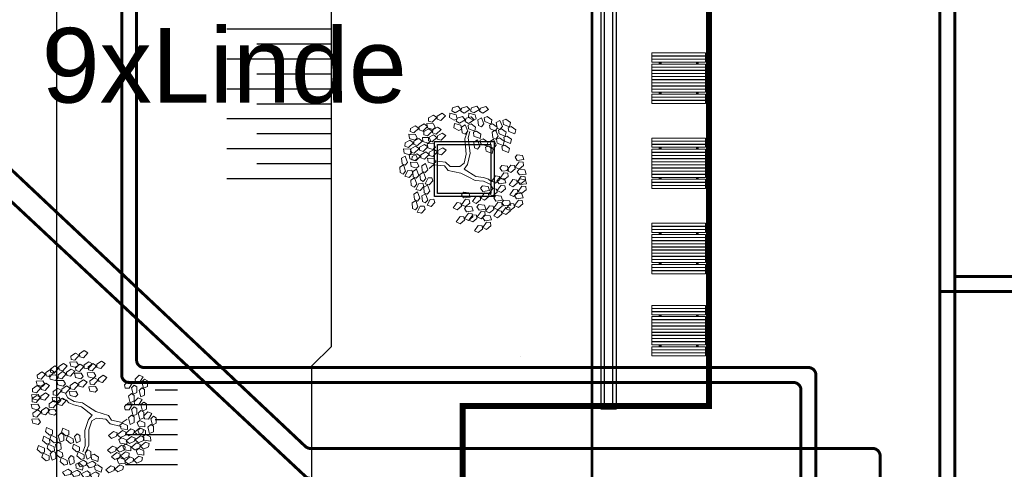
# Model space of a CAD drawing. Header units: millimetres. Extents: x 747415 to 1601423, y -236173 to 551995.
# Tile 208 of 256: x 1128140 to 1161123, y 80871 to 95913. Entities that reach past the tile are written whole.
import ezdxf
from ezdxf.lldxf.tags import DXFTag

# ---------------------------------------------------------------- set-up
doc = ezdxf.new("R2010")
doc.units = ezdxf.units.MM
doc.header["$LTSCALE"] = 100
doc.header["$MEASUREMENT"] = 0
doc.layers.get('0').update_dxf_attribs({"linetype": 'CONTINUOUS', "lineweight": 0})
for name, color, linetype, lineweight in [('T--A9042_BEPLANTING', 90, 'CONTINUOUS', 0), ('T--L9020_GEBOUWEN', 252, 'CONTINUOUS', 0), ('T--L9042_BEPLANTING', 90, 'CONTINUOUS', 0), ('T--L9042_BOMEN', 84, 'CONTINUOUS', 0), ('T--L9051_Verwarming', 210, 'CENTRALE_VERWARMING', 0), ('T--L9052_Hemelwaterafvoer', 130, 'HEMELWATER_AFVOER', 0), ('T--L9071_TERREINMEUBILAIR_Bank', 250, 'CONTINUOUS', 0), ('T--T9042_Boomsoort', 7, 'CONTINUOUS', 0)]:
    doc.layers.add(name, color=color, linetype=linetype, lineweight=lineweight)
doc.layers.add('T--L9041_VERHARDING_Wegen', color=7, linetype='CONTINUOUS')
doc.styles.get("Standard").update_dxf_attribs({"font": 'arial.ttf'})
tags = doc.linetypes.add('CENTRALE_VERWARMING', pattern='A,12.7,-5.08,["CV",Standard,S=2.54,R=0,X=-2.54,Y=-1.27],-5.08', length=22.86).pattern_tags.tags
tags[6] = DXFTag(74, 10)
tags = doc.linetypes.add('HEMELWATER_AFVOER', pattern='A,12.7,-5.08,["HWA",Standard,S=2.54,R=0,X=-2.54,Y=-1.27],-7.62', length=25.4).pattern_tags.tags
tags[6] = DXFTag(74, 10)
pattern_1 = [(45, (-999340.97948, -43272.00673), (-0.088388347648, 0.088388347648), [])]
pattern_2 = [(45, (-999340.97948, -44277.00673), (-0.088388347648, 0.088388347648), [])]
pattern_3 = [(45, (-1000580.97948, -43272.00673), (-0.088388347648, 0.088388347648), [])]
pattern_4 = [(45, (-1000580.97948, -44277.00673), (-0.088388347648, 0.088388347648), [])]

# ---------------------------------------------------------------- blocks, each defined once
blk = doc.blocks.new('L', base_point=(1.3683, 0.5913))
for p, q in [((1.2809, 0.65), (1.3117, 0.675)), ((1.2937, 0.5998), (1.2809, 0.65)), ((1.3117, 0.675), (1.3419, 0.6213)), ((1.2753, 0.5668), (1.3061, 0.5917)), ((1.2881, 0.5166), (1.2753, 0.5668)), ((1.3225, 0.5909), (1.2937, 0.5998)), ((1.3061, 0.5917), (1.3362, 0.538)), ((1.3419, 0.6213), (1.3225, 0.5909)), ((1.3557, 0.5478), (1.3911, 0.5544)), ((1.3911, 0.5544), (1.4042, 0.5272)), ((1.3169, 0.5076), (1.2881, 0.5166)), ((1.3362, 0.538), (1.3169, 0.5076)), ((1.337, 0.4891), (1.3557, 0.5478)), ((1.3763, 0.4836), (1.337, 0.4891)), ((1.4042, 0.5272), (1.3763, 0.4836))]:
    blk.add_line(p, q)
blk = doc.blocks.new('boom40')
for p, q in [((890, 1109), (1076, 1397)), ((1076, 1397), (1284, 1530)), ((1118, 1042), (1428, 1419)), ((1284, 1530), (1366, 1774)), ((1428, 1419), (1780, 1530)), ((-1946, 554), (-2339, 820)), ((-1946, 798), (-2318, 1020)), ((-911, 665), (-1946, 798)), ((-228, 288), (-911, 665)), ((683, 621), (890, 1109)), ((932, 510), (1118, 1042)), ((-932, 377), (-1946, 554)), ((-372, 89), (-932, 377)), ((-228, -244), (-372, 89)), ((0, 0), (-228, 288)), ((0, 0), (683, 621)), ((207, -289), (600, 155)), ((600, 155), (932, 510)), ((-228, -244), (-414, -865)), ((207, -289), (-186, -1065)), ((-766, -1087), (-1056, -1797)), ((-538, -1220), (-807, -1907)), ((-414, -865), (-766, -1087)), ((-186, -1065), (-538, -1220)), ((-807, -1907), (-642, -2262))]:
    blk.add_line(p, q)
for p, xscale, yscale, zscale, rotation in [((-1759, 3260), 7200.000000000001, 7200.000000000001, 7200.000000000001, 295.0165150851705), ((331, 3260), 7199.999999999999, 7199.999999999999, 7199.999999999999, 190.1248425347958), ((1304, 3149), 7199.999999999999, 7199.999999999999, 7199.999999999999, 190.1248425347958), ((-1221, 2816), 7200.000000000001, 7200.000000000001, 7200.000000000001, 295.0165150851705), ((-662, 2528), 7200.000000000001, 7200.000000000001, 7200.000000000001, 295.0165150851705), ((1945, 3016), 7199.999999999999, 7199.999999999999, 7199.999999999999, 190.1248425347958), ((2794, 2550), 7199.999999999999, 7199.999999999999, 7199.999999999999, 190.1248425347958), ((-3146, 1930), 7199.999999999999, 7199.999999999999, 7199.999999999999, 347.8021081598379), ((-2256, 2107), 7200.000000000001, 7200.000000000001, 7200.000000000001, 295.0165150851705), ((766, 2084), 7199.999999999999, 7199.999999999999, 7199.999999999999, 190.1248425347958), ((-890, 1463), 7200.000000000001, 7200.000000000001, 7200.000000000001, 295.0165150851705), ((1532, 1685), 7199.999999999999, 7199.999999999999, 7199.999999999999, 190.1248425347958), ((2587, 1175), 7199.999999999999, 7199.999999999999, 7199.999999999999, 190.1248425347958), ((3043, 1619), 7199.999999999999, 7199.999999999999, 7199.999999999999, 190.1248425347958), ((-3477, 710), 7199.999999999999, 7199.999999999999, 7199.999999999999, 347.8021081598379), ((-2732, 820), 7199.999999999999, 7199.999999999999, 7199.999999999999, 347.8021081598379), ((-2070, 931), 7200.000000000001, 7200.000000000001, 7200.000000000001, 295.0165150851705), ((1739, 488), 7199.999999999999, 7199.999999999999, 7199.999999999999, 190.1248425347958), ((2877, -67), 7199.999999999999, 7199.999999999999, 7199.999999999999, 190.1248425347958), ((3663, 110), 7199.999999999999, 7199.999999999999, 7199.999999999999, 190.1248425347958), ((1821, -865), 7199.999999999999, 7199.999999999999, 7199.999999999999, 190.1248425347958), ((2773, -910), 7199.999999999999, 7199.999999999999, 7199.999999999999, 190.1248425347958), ((-310, -2284), 7200.000000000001, 7200.000000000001, 7200.000000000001, 66.16076666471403), ((-103, -2971), 7200.000000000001, 7200.000000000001, 7200.000000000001, 66.16076666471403), ((1118, -2528), 7200.000000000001, 7200.000000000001, 7200.000000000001, 66.16076666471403), ((-1138, -3460), 7200.000000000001, 7200.000000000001, 7200.000000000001, 66.16076666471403), ((1387, -3282), 7200.000000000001, 7200.000000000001, 7200.000000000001, 66.16076666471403)]:
    blk.add_blockref('L', p, dxfattribs=dict(xscale=xscale, yscale=yscale, zscale=zscale, rotation=rotation))
at = {"xscale": 7200, "yscale": 7200, "zscale": 7200}
for p in [(-3353, -887), (-2070, -1220), (-2546, -1419), (-1118, -1441), (-2980, -2240), (-1656, -2572), (-2132, -2839), (-1138, -2617)]:
    blk.add_blockref('L', p, dxfattribs=at)
blk = doc.blocks.new('Picknicktafel 180x169')
at = {"layer": 'T--L9071_TERREINMEUBILAIR_Bank', "linetype": 'Continuous'}
h = blk.add_hatch(dxfattribs=at)
h.set_pattern_fill('ANSI31', color=256)
h.set_pattern_definition(pattern_3)
h.paths.add_polyline_path([(-1550, 1585), (-1490, 1585), (-1490, 1590), (-1550, 1590)])
h = blk.add_hatch(dxfattribs=at)
h.set_pattern_fill('ANSI31', color=256)
h.set_pattern_definition([(45, (-1000580.97948, -43377.00673), (-0.088388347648, 0.088388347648), [])])
h.paths.add_polyline_path([(-1550, 1480), (-1490, 1480), (-1490, 1485), (-1550, 1485)])
h = blk.add_hatch(dxfattribs=at)
h.set_pattern_fill('ANSI31', color=256)
h.set_pattern_definition(pattern_3)
h.paths.add_polyline_path([(-1490, 1380), (-1550, 1380), (-1550, 1315), (-1490, 1315)])
h = blk.add_hatch(dxfattribs=at)
h.set_pattern_fill('ANSI31', color=256)
h.set_pattern_definition(pattern_1)
h.paths.add_polyline_path([(-310, 1585), (-250, 1585), (-250, 1590), (-310, 1590)])
h = blk.add_hatch(dxfattribs=at)
h.set_pattern_fill('ANSI31', color=256)
h.set_pattern_definition([(45, (-999340.97948, -43377.00673), (-0.088388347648, 0.088388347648), [])])
h.paths.add_polyline_path([(-310, 1480), (-250, 1480), (-250, 1485), (-310, 1485)])
h = blk.add_hatch(dxfattribs=at)
h.set_pattern_fill('ANSI31', color=256)
h.set_pattern_definition(pattern_1)
h.paths.add_polyline_path([(-250, 1380), (-310, 1380), (-310, 1315), (-250, 1315)])
h = blk.add_hatch(dxfattribs=at)
h.set_pattern_fill('ANSI31', color=256)
h.set_pattern_definition([(45, (-1000580.97948, -43647.00673), (-0.088388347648, 0.088388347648), [])])
h.paths.add_polyline_path([(-1550, 1210), (-1490, 1210), (-1490, 1215), (-1550, 1215)])
h = blk.add_hatch(dxfattribs=at)
h.set_pattern_fill('ANSI31', color=256)
h.set_pattern_definition([(45, (-1000580.97948, -43752.00673), (-0.088388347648, 0.088388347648), [])])
h.paths.add_polyline_path([(-1550, 1105), (-1490, 1105), (-1490, 1110), (-1550, 1110)])
h = blk.add_hatch(dxfattribs=at)
h.set_pattern_fill('ANSI31', color=256)
h.set_pattern_definition([(45, (-1000580.97948, -43857.00673), (-0.088388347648, 0.088388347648), [])])
h.paths.add_polyline_path([(-1550, 1000), (-1490, 1000), (-1490, 1005), (-1550, 1005)])
h = blk.add_hatch(dxfattribs=at)
h.set_pattern_fill('ANSI31', color=256)
h.set_pattern_definition([(45, (-999340.97948, -43647.00673), (-0.088388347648, 0.088388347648), [])])
h.paths.add_polyline_path([(-310, 1210), (-250, 1210), (-250, 1215), (-310, 1215)])
h = blk.add_hatch(dxfattribs=at)
h.set_pattern_fill('ANSI31', color=256)
h.set_pattern_definition([(45, (-999340.97948, -43752.00673), (-0.088388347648, 0.088388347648), [])])
h.paths.add_polyline_path([(-310, 1105), (-250, 1105), (-250, 1110), (-310, 1110)])
h = blk.add_hatch(dxfattribs=at)
h.set_pattern_fill('ANSI31', color=256)
h.set_pattern_definition([(45, (-999340.97948, -43857.00673), (-0.088388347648, 0.088388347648), [])])
h.paths.add_polyline_path([(-310, 1000), (-250, 1000), (-250, 1005), (-310, 1005)])
h = blk.add_hatch(dxfattribs=at)
h.set_pattern_fill('ANSI31', color=256)
h.set_pattern_definition([(45, (-1000580.97948, -43962.00673), (-0.088388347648, 0.088388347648), [])])
h.paths.add_polyline_path([(-1550, 895), (-1490, 895), (-1490, 900), (-1550, 900)])
h = blk.add_hatch(dxfattribs=at)
h.set_pattern_fill('ANSI31', color=256)
h.set_pattern_definition([(45, (-1000580.97948, -44067.00673), (-0.088388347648, 0.088388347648), [])])
h.paths.add_polyline_path([(-1550, 790), (-1490, 790), (-1490, 795), (-1550, 795)])
h = blk.add_hatch(dxfattribs=at)
h.set_pattern_fill('ANSI31', color=256)
h.set_pattern_definition([(45, (-1000580.97948, -44172.00673), (-0.088388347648, 0.088388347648), [])])
h.paths.add_polyline_path([(-1550, 685), (-1490, 685), (-1490, 690), (-1550, 690)])
h = blk.add_hatch(dxfattribs=at)
h.set_pattern_fill('ANSI31', color=256)
h.set_pattern_definition([(45, (-999340.97948, -43962.00673), (-0.088388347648, 0.088388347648), [])])
h.paths.add_polyline_path([(-310, 895), (-250, 895), (-250, 900), (-310, 900)])
h = blk.add_hatch(dxfattribs=at)
h.set_pattern_fill('ANSI31', color=256)
h.set_pattern_definition([(45, (-999340.97948, -44067.00673), (-0.088388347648, 0.088388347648), [])])
h.paths.add_polyline_path([(-310, 790), (-250, 790), (-250, 795), (-310, 795)])
h = blk.add_hatch(dxfattribs=at)
h.set_pattern_fill('ANSI31', color=256)
h.set_pattern_definition([(45, (-999340.97948, -44172.00673), (-0.088388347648, 0.088388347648), [])])
h.paths.add_polyline_path([(-310, 685), (-250, 685), (-250, 690), (-310, 690)])
h = blk.add_hatch(dxfattribs=at)
h.set_pattern_fill('ANSI31', color=256)
h.set_pattern_definition(pattern_4)
h.paths.add_polyline_path([(-1550, 580), (-1490, 580), (-1490, 585), (-1550, 585)])
h = blk.add_hatch(dxfattribs=at)
h.set_pattern_fill('ANSI31', color=256)
h.set_pattern_definition([(45, (-1000580.97948, -44382.00673), (-0.088388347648, 0.088388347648), [])])
h.paths.add_polyline_path([(-1550, 475), (-1490, 475), (-1490, 480), (-1550, 480)])
h = blk.add_hatch(dxfattribs=at)
h.set_pattern_fill('ANSI31', color=256)
h.set_pattern_definition(pattern_4)
h.paths.add_polyline_path([(-1490, 375), (-1550, 375), (-1550, 310), (-1490, 310)])
h = blk.add_hatch(dxfattribs=at)
h.set_pattern_fill('ANSI31', color=256)
h.set_pattern_definition(pattern_2)
h.paths.add_polyline_path([(-310, 580), (-250, 580), (-250, 585), (-310, 585)])
h = blk.add_hatch(dxfattribs=at)
h.set_pattern_fill('ANSI31', color=256)
h.set_pattern_definition([(45, (-999340.97948, -44382.00673), (-0.088388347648, 0.088388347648), [])])
h.paths.add_polyline_path([(-310, 475), (-250, 475), (-250, 480), (-310, 480)])
h = blk.add_hatch(dxfattribs=at)
h.set_pattern_fill('ANSI31', color=256)
h.set_pattern_definition(pattern_2)
h.paths.add_polyline_path([(-250, 375), (-310, 375), (-310, 310), (-250, 310)])
h = blk.add_hatch(dxfattribs=at)
h.set_pattern_fill('ANSI31', color=256)
h.set_pattern_definition([(45, (-1000580.97948, -44652.00673), (-0.088388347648, 0.088388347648), [])])
h.paths.add_polyline_path([(-1550, 205), (-1490, 205), (-1490, 210), (-1550, 210)])
h = blk.add_hatch(dxfattribs=at)
h.set_pattern_fill('ANSI31', color=256)
h.set_pattern_definition([(45, (-1000580.97948, -44757.00673), (-0.088388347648, 0.088388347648), [])])
h.paths.add_polyline_path([(-1550, 100), (-1490, 100), (-1490, 105), (-1550, 105)])
h = blk.add_hatch(dxfattribs=at)
h.set_pattern_fill('ANSI31', color=256)
h.set_pattern_definition([(45, (-999340.97948, -44652.00673), (-0.088388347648, 0.088388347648), [])])
h.paths.add_polyline_path([(-310, 205), (-250, 205), (-250, 210), (-310, 210)])
h = blk.add_hatch(dxfattribs=at)
h.set_pattern_fill('ANSI31', color=256)
h.set_pattern_definition([(45, (-999340.97948, -44757.00673), (-0.088388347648, 0.088388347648), [])])
h.paths.add_polyline_path([(-310, 100), (-250, 100), (-250, 105), (-310, 105)])
for points in [[(-1800, 1690), (0, 1690), (0, 1590), (-1800, 1590)], [(-1800, 1585), (0, 1585), (0, 1485), (-1800, 1485)], [(-1800, 1480), (0, 1480), (0, 1380), (-1800, 1380)], [(-1550, 1590), (-1490, 1590), (-1490, 1585), (-1550, 1585)], [(-1550, 1485), (-1490, 1485), (-1490, 1480), (-1550, 1480)], [(-1550, 1380), (-1550, 1315), (-1490, 1315), (-1490, 1380)], [(-310, 1590), (-250, 1590), (-250, 1585), (-310, 1585)], [(-310, 1485), (-250, 1485), (-250, 1480), (-310, 1480)], [(-310, 1380), (-310, 1315), (-250, 1315), (-250, 1380)], [(-1800, 1315), (0, 1315), (0, 375), (-1800, 375)], [(-1800, 1315), (0, 1315), (0, 1215), (-1800, 1215)], [(-1800, 1210), (0, 1210), (0, 1110), (-1800, 1110)], [(-1800, 1105), (0, 1105), (0, 1005), (-1800, 1005)], [(-1800, 1000), (0, 1000), (0, 900), (-1800, 900)], [(-1550, 1215), (-1490, 1215), (-1490, 1210), (-1550, 1210)], [(-1550, 1110), (-1490, 1110), (-1490, 1105), (-1550, 1105)], [(-1550, 1005), (-1490, 1005), (-1490, 1000), (-1550, 1000)], [(-310, 1215), (-250, 1215), (-250, 1210), (-310, 1210)], [(-310, 1110), (-250, 1110), (-250, 1105), (-310, 1105)], [(-310, 1005), (-250, 1005), (-250, 1000), (-310, 1000)], [(-1800, 895), (0, 895), (0, 795), (-1800, 795)], [(-1800, 790), (0, 790), (0, 690), (-1800, 690)], [(-1800, 685), (0, 685), (0, 585), (-1800, 585)], [(-1550, 900), (-1490, 900), (-1490, 895), (-1550, 895)], [(-1550, 795), (-1490, 795), (-1490, 790), (-1550, 790)], [(-1550, 690), (-1490, 690), (-1490, 685), (-1550, 685)], [(-310, 900), (-250, 900), (-250, 895), (-310, 895)], [(-310, 795), (-250, 795), (-250, 790), (-310, 790)], [(-310, 690), (-250, 690), (-250, 685), (-310, 685)], [(-1800, 580), (0, 580), (0, 480), (-1800, 480)], [(-1800, 475), (0, 475), (0, 375), (-1800, 375)], [(-1550, 585), (-1490, 585), (-1490, 580), (-1550, 580)], [(-1550, 480), (-1490, 480), (-1490, 475), (-1550, 475)], [(-1550, 375), (-1550, 310), (-1490, 310), (-1490, 375)], [(-310, 585), (-250, 585), (-250, 580), (-310, 580)], [(-310, 480), (-250, 480), (-250, 475), (-310, 475)], [(-310, 375), (-310, 310), (-250, 310), (-250, 375)], [(-1800, 310), (0, 310), (0, 210), (-1800, 210)], [(-1800, 205), (0, 205), (0, 105), (-1800, 105)], [(-1800, 100), (0, 100), (0, 0), (-1800, 0)], [(-1550, 210), (-1490, 210), (-1490, 205), (-1550, 205)], [(-1550, 105), (-1490, 105), (-1490, 100), (-1550, 100)], [(-310, 210), (-250, 210), (-250, 205), (-310, 205)], [(-310, 105), (-250, 105), (-250, 100), (-310, 100)]]:
    blk.add_lwpolyline(points, close=True, dxfattribs=at)

msp = doc.modelspace()

# ---------------------------------------------------------------- hatches: boundary and pattern name
at = {"layer": 'T--A9042_BEPLANTING'}
h = msp.add_hatch(dxfattribs=at)
h.set_pattern_fill('GRASS', color=256, scale=1500, style=0)
edge = h.paths.add_edge_path()
edge.add_line((1194589.183, 247525.193), (1194593.64, 247264.881))
edge.add_line((1194593.64, 247264.881), (1189597.042, 247120.843))
edge.add_line((1189597.042, 247120.843), (1179615.176, 246734.424))
edge.add_line((1179615.176, 246734.424), (1169673.169, 246260.926))
edge.add_line((1169673.169, 246260.926), (1159743.156, 245284.429))
edge.add_line((1159743.156, 245284.429), (1149794.302, 244232.037))
edge.add_line((1149794.302, 244232.037), (1139904.319, 243419.621))
edge.add_line((1139904.319, 243419.621), (1138613.747, 243325.021))
edge.add_line((1138613.747, 243325.021), (1135690.007, 243117.197))
edge.add_line((1135690.007, 243117.197), (1132771.926, 242932.503))
edge.add_line((1132771.926, 242932.503), (1129859.398, 242758.599))
edge.add_line((1129859.398, 242758.599), (1126616.556, 242566.575))
edge.add_line((1126616.556, 242566.575), (1123385.964, 242364.695))
edge.add_line((1123385.964, 242364.695), (1120184.728, 242139.833))
edge.add_line((1120184.728, 242139.833), (1117014.113, 241880.011))
edge.add_line((1117014.113, 241880.011), (1113876.289, 241570.228))
edge.add_line((1113876.289, 241570.228), (1110773.76, 241198.319))
edge.add_line((1110773.76, 241198.319), (1107692.214, 240764.72))
edge.add_line((1107692.214, 240764.72), (1104624.361, 240306.925))
edge.add_line((1104624.361, 240306.925), (1101572.465, 239835.828))
edge.add_line((1101572.465, 239835.828), (1100403.086, 239650.924))
edge.add_line((1100403.086, 239650.924), (1097780.987, 239217.99))
edge.add_line((1097780.987, 239217.99), (1095157.329, 238732.83))
edge.add_line((1095157.329, 238732.83), (1092526.922, 238274.052))
edge.add_line((1092526.922, 238274.052), (1089457.602, 237766.051))
edge.add_line((1089457.602, 237766.051), (1086388.73, 237224.846))
edge.add_line((1086388.73, 237224.846), (1083401.545, 236651.668))
edge.add_line((1083401.545, 236651.668), (1080469.385, 236024.459))
edge.add_line((1080469.385, 236024.459), (1077519.444, 235269.823))
edge.add_line((1077519.444, 235269.823), (1074567.867, 234454.498))
edge.add_line((1074567.867, 234454.498), (1071611.505, 233602.32))
edge.add_line((1071611.505, 233602.32), (1068661.406, 232725.291))
edge.add_line((1068661.406, 232725.291), (1065719.424, 231822.381))
edge.add_line((1065719.424, 231822.381), (1062684.54, 230856.109))
edge.add_line((1062684.54, 230856.109), (1059866.196, 229920.836))
edge.add_line((1059866.196, 229920.836), (1056845.381, 228880.035))
edge.add_line((1056845.381, 228880.035), (1054034.15, 227860.451))
edge.add_line((1054034.15, 227860.451), (1051908.682, 227043.859))
edge.add_line((1051908.682, 227043.859), (1051192.354, 226766.278))
edge.add_line((1051192.354, 226766.278), (1050671.69, 226564.519))
edge.add_line((1050671.69, 226564.519), (1049927.631, 226262.62))
edge.add_line((1049927.631, 226262.62), (1049070.32, 225903.54))
edge.add_line((1049070.32, 225903.54), (1048360.834, 225606.376))
edge.add_line((1048360.834, 225606.376), (1045574.185, 224396.868))
edge.add_line((1045574.185, 224396.868), (1042746.023, 223102.062))
edge.add_line((1042746.023, 223102.062), (1039916.204, 221736.561))
edge.add_line((1039916.204, 221736.561), (1037264.038, 220364.549))
edge.add_line((1037264.038, 220364.549), (1036639.036, 220037.907))
edge.add_line((1036639.036, 220037.907), (1035761.731, 219567.084))
edge.add_line((1035761.731, 219567.084), (1034455.173, 218860.02))
edge.add_line((1034455.173, 218860.02), (1031834.519, 217415.207))
edge.add_line((1031834.519, 217415.207), (1029063.532, 215837.52))
edge.add_line((1029063.532, 215837.52), (1026493.513, 214322.916))
edge.add_line((1026493.513, 214322.916), (1023661.374, 212596.81))
edge.add_line((1023661.374, 212596.81), (1021148.701, 211011.913))
edge.add_line((1021148.701, 211011.913), (1018664.489, 209394.723))
edge.add_line((1018664.489, 209394.723), (1016111.63, 207674.051))
edge.add_line((1016111.63, 207674.051), (1013541.964, 205866.676))
edge.add_line((1013541.964, 205866.676), (1011054.819, 204060.939))
edge.add_line((1011054.819, 204060.939), (1008551.61, 202180.933))
edge.add_line((1008551.61, 202180.933), (1006071.977, 200261.271))
edge.add_line((1006071.977, 200261.271), (1003623.026, 198305.877))
edge.add_line((1003623.026, 198305.877), (1001255.469, 196356.541))
edge.add_line((1001255.469, 196356.541), (998895.97, 194358.237))
edge.add_line((998895.97, 194358.237), (996592.894, 192340.973))
edge.add_line((996592.894, 192340.973), (994271.188, 190253.094))
edge.add_line((994271.188, 190253.094), (992089.799, 188232.713))
edge.add_line((992089.799, 188232.713), (989855.126, 186096.735))
edge.add_line((989855.126, 186096.735), (987565.682, 183840.779))
edge.add_line((987565.682, 183840.779), (985556.73, 181812.43))
edge.add_line((985556.73, 181812.43), (983340.235, 179499.914))
edge.add_line((983340.235, 179499.914), (981234.422, 177237.565))
edge.add_line((981234.422, 177237.565), (979162.94, 174943.215))
edge.add_line((979162.94, 174943.215), (977214.691, 172724.59))
edge.add_line((977214.691, 172724.59), (975036.892, 170165.071))
edge.add_line((975036.892, 170165.071), (973160.412, 167901.106))
edge.add_line((973160.412, 167901.106), (971300.145, 165540.186))
edge.add_line((971300.145, 165540.186), (970653.489, 164750.347))
edge.add_line((970653.489, 164750.347), (969323.906, 163031.694))
edge.add_line((969323.906, 163031.694), (967532.389, 160664.585))
edge.add_line((967532.389, 160664.585), (965620.33, 158124.446))
edge.add_line((965620.33, 158124.446), (963729.485, 155559.861))
edge.add_line((963729.485, 155559.861), (962160.024, 153368.205))
edge.add_line((962160.024, 153368.205), (960583.853, 151476.839))
edge.add_line((960583.853, 151476.839), (957868.106, 147829.141))
edge.add_line((957868.106, 147829.141), (955546.579, 144354.957))
edge.add_line((955546.579, 144354.957), (952781.766, 139999.101))
edge.add_line((952781.766, 139999.101), (950228.309, 135925.671))
edge.add_line((950228.309, 135925.671), (947689.507, 131669.07))
edge.add_line((947689.507, 131669.07), (945836.511, 128467.426))
edge.add_line((945836.511, 128467.426), (939785.242, 117718.876))
edge.add_line((939785.242, 117718.876), (930712.869, 102774.401))
edge.add_line((930712.869, 102774.401), (922173.53, 90199.799))
edge.add_arc((831492.457, 157259.067), 112782.989, 306.60619454, 323.5168236, ccw=False)
edge.add_line((898746.269, 66722.183), (906881.323, 58450.839))
edge.add_arc((1039056.702, -43733.649), 167068.849, 138.06483794, 142.29247104, ccw=False)
edge.add_line((914773.924, 67916.66), (924725.806, 83316.857))
edge.add_line((924725.806, 83316.857), (935036.865, 100427.915))
edge.add_line((935036.865, 100427.915), (938271.243, 105214.41))
edge.add_line((938271.243, 105214.41), (944567.151, 115601.153))
edge.add_line((944567.151, 115601.153), (949536.685, 124088.131))
edge.add_line((949536.685, 124088.131), (954824.472, 132626.587))
edge.add_line((954824.472, 132626.587), (959827.89, 140132.671))
edge.add_line((959827.89, 140132.671), (963059.812, 145135.12))
edge.add_line((963059.812, 145135.12), (965500.197, 148828.356))
edge.add_line((965500.197, 148828.356), (966613.361, 150562.786))
edge.add_line((966613.361, 150562.786), (968025.373, 152669.584))
edge.add_line((968025.373, 152669.584), (969925.147, 155201.552))
edge.add_line((969925.147, 155201.552), (971712.101, 157704.465))
edge.add_line((971712.101, 157704.465), (973307.285, 159791.446))
edge.add_line((973307.285, 159791.446), (974380.773, 161326.936))
edge.add_line((974380.773, 161326.936), (975513.5, 162711.848))
edge.add_line((975513.5, 162711.848), (977022.752, 164676.523))
edge.add_line((977022.752, 164676.523), (979125.989, 167160.936))
edge.add_line((979125.989, 167160.936), (980701.644, 168861.659))
edge.add_line((980701.644, 168861.659), (983077.997, 171627.505))
edge.add_line((983077.997, 171627.505), (985074.319, 173856.029))
edge.add_line((985074.319, 173856.029), (986909.132, 175828.505))
edge.add_line((986909.132, 175828.505), (989063.699, 178159.256))
edge.add_line((989063.699, 178159.256), (991154.428, 180245.145))
edge.add_line((991154.428, 180245.145), (993121.205, 182057.606))
edge.add_line((993121.205, 182057.606), (995324.494, 184142.051))
edge.add_line((995324.494, 184142.051), (997280.219, 186006.612))
edge.add_line((997280.219, 186006.612), (999623.744, 188200.448))
edge.add_line((999623.744, 188200.448), (1002349.065, 190608.065))
edge.add_line((1002349.065, 190608.065), (1004754.956, 192653.066))
edge.add_line((1004754.956, 192653.066), (1007294.928, 194741.918))
edge.add_line((1007294.928, 194741.918), (1008978.786, 196161.928))
edge.add_line((1008978.786, 196161.928), (1011076.047, 197755.95))
edge.add_line((1011076.047, 197755.95), (1013065.241, 199247.814))
edge.add_line((1013065.241, 199247.814), (1015821.037, 201346.882))
edge.add_line((1015821.037, 201346.882), (1017686.716, 202722.52))
edge.add_line((1017686.716, 202722.52), (1020957.031, 204817.97))
edge.add_line((1020957.031, 204817.97), (1023228.197, 206313.401))
edge.add_line((1023228.197, 206313.401), (1026470.58, 208376.744))
edge.add_line((1026470.58, 208376.744), (1028603.548, 209658.432))
edge.add_line((1028603.548, 209658.432), (1030968.801, 211111.637))
edge.add_line((1030968.801, 211111.637), (1032974.557, 212278.47))
edge.add_line((1032974.557, 212278.47), (1034989.373, 213415.47))
edge.add_line((1034989.373, 213415.47), (1036654.679, 214452.728))
edge.add_line((1036654.679, 214452.728), (1038246.03, 215241.653))
edge.add_line((1038246.03, 215241.653), (1039948.347, 216202.761))
edge.add_line((1039948.347, 216202.761), (1041825.775, 217172.039))
edge.add_line((1041825.775, 217172.039), (1043014.131, 217759.859))
edge.add_line((1043014.131, 217759.859), (1045164.207, 218821.145))
edge.add_line((1045164.207, 218821.145), (1047341.541, 219812.404))
edge.add_line((1047341.541, 219812.404), (1050071.07, 221013.985))
edge.add_line((1050071.07, 221013.985), (1051244.22, 221490.97))
edge.add_line((1051244.22, 221490.97), (1052347.556, 221956.97))
edge.add_line((1052347.556, 221956.97), (1053649.506, 222430.47))
edge.add_line((1053649.506, 222430.47), (1054533.126, 222784.97))
edge.add_line((1054533.126, 222784.97), (1056086.056, 223306.47))
edge.add_line((1056086.056, 223306.47), (1057869.317, 223968.97))
edge.add_line((1057869.317, 223968.97), (1060574.556, 224929.97))
edge.add_line((1060574.556, 224929.97), (1063483.693, 225922.97))
edge.add_line((1063483.693, 225922.97), (1065608.903, 226631.593))
edge.add_line((1065608.903, 226631.593), (1069173.064, 227676.47))
edge.add_line((1069173.064, 227676.47), (1072281.977, 228625.637))
edge.add_line((1072281.977, 228625.637), (1075375.394, 229611.47))
edge.add_line((1075375.394, 229611.47), (1077123.927, 230119.62))
edge.add_line((1077123.927, 230119.62), (1080375.394, 230986.97))
edge.add_line((1080375.394, 230986.97), (1082892.594, 231747.063))
edge.add_line((1082892.594, 231747.063), (1087287.423, 232727.295))
edge.add_line((1087287.423, 232727.295), (1089726.851, 233304.236))
edge.add_line((1089726.851, 233304.236), (1092683.446, 233905.227))
edge.add_line((1092683.446, 233905.227), (1095564.394, 234529.046))
edge.add_line((1095564.394, 234529.046), (1098820.303, 235134.124))
edge.add_line((1098820.303, 235134.124), (1101429.17, 235680.801))
edge.add_line((1101429.17, 235680.801), (1102775.394, 235932.97))
edge.add_line((1102775.394, 235932.97), (1105482.445, 236248.973))
edge.add_line((1105482.445, 236248.973), (1107758.807, 236612.397))
edge.add_line((1107758.807, 236612.397), (1110496.735, 236978.709))
edge.add_line((1110496.735, 236978.709), (1115376.091, 237663.748))
edge.add_line((1115376.091, 237663.748), (1120160.891, 238162.648))
edge.add_line((1120160.891, 238162.648), (1122883.614, 238303.454))
edge.add_line((1122883.614, 238303.454), (1125390.669, 238461.915))
edge.add_line((1125390.669, 238461.915), (1128123.405, 238391.97))
edge.add_line((1128123.405, 238391.97), (1132768.171, 238736.47))
edge.add_line((1132768.171, 238736.47), (1135790.587, 239107.966))
edge.add_line((1135790.587, 239107.966), (1138342.94, 239481.456))
edge.add_line((1138342.94, 239481.456), (1142060.43, 239524.47))
edge.add_line((1142060.43, 239524.47), (1147419.918, 239838.053))
edge.add_line((1147419.918, 239838.053), (1152508.673, 240937.759))
edge.add_line((1152508.673, 240937.759), (1161790.445, 241405.25))
edge.add_line((1161790.445, 241405.25), (1166293.104, 242414.317))
edge.add_line((1166293.104, 242414.317), (1170003.913, 243136.47))
edge.add_line((1170003.913, 243136.47), (1182817.631, 243902.97))
edge.add_line((1182817.631, 243902.97), (1191677.387, 244103.47))
edge.add_line((1191677.387, 244103.47), (1200992.076, 244164.47))
edge.add_line((1200992.076, 244164.47), (1212315.556, 244345.47))
edge.add_line((1212315.556, 244345.47), (1212435.36, 247419.97))
edge.add_line((1212435.36, 247419.97), (1205479.36, 247503.517))
edge.add_line((1205479.36, 247503.517), (1202606.248, 247460.622))
edge.add_line((1202606.248, 247460.622), (1194593.64, 247264.881))

# ---------------------------------------------------------------- linework, layer by layer
at = {"layer": 'T--L9020_GEBOUWEN', "const_width": 200}
msp.add_lwpolyline([(1151231.77, 107603.23), (1161971.77, 107603.23), (1161971.77, 86156.762), (1163271.77, 86156.762), (1163271.77, 78614.396), (1163961.77, 78614.396), (1163971.77, 70753.23), (1165831.768, 70753.23), (1165831.768, 68753.23), (1190001.77, 68753.23), (1190001.77, 56013.23), (1120311.771, 56013.224), (1120311.772, 68753.23), (1142981.77, 68753.23), (1142981.77, 82993.23), (1151231.77, 82993.23)], close=True, dxfattribs=at)
at = {"layer": 'T--L9041_VERHARDING_Wegen'}
for points in [[(1138581.77, 101557.947), (1129374.327, 101557.947), (1129374.327, 71053.193), (1137931.77, 71053.193), (1137931.77, 84331.698), (1138581.77, 84981.698)], [(1147616.77, 101038.23), (1148116.77, 101038.23), (1148116.77, 82878.23), (1147616.77, 82878.23)], [(1147731.77, 100923.23), (1148001.77, 100923.23), (1148001.77, 82993.23), (1147731.77, 82993.23)], [(1144031.77, 89993.23), (1142031.77, 89993.23), (1142031.77, 91843.23), (1144031.77, 91843.23)], [(1143921.77, 90103.23), (1142141.77, 90103.23), (1142141.77, 91733.23), (1143921.77, 91733.23)]]:
    msp.add_lwpolyline(points, close=True, dxfattribs=at)
for points in [[(1138581.77, 95591.786), (1135081.77, 95591.786)], [(1138581.77, 95091.786), (1136081.77, 95091.786)], [(1138581.77, 94591.786), (1135081.77, 94591.786)], [(1138581.77, 94091.786), (1136081.77, 94091.786)], [(1138581.77, 93591.786), (1135081.77, 93591.786)], [(1138581.77, 93091.786), (1136081.77, 93091.786)], [(1138581.77, 92591.786), (1135081.77, 92591.786)], [(1138581.77, 92091.786), (1136081.77, 92091.786)], [(1138581.77, 91591.786), (1135081.77, 91591.786)], [(1138581.77, 91091.786), (1136081.77, 91091.786)], [(1138581.77, 90591.786), (1135081.77, 90591.786)], [(1133431.77, 83523.212), (1132681.77, 83523.212)], [(1133431.77, 83023.212), (1131681.77, 83023.212)], [(1133431.77, 82523.212), (1132681.77, 82523.212)], [(1133431.77, 82023.212), (1131681.77, 82023.212)], [(1133431.77, 81523.212), (1132681.77, 81523.212)], [(1133431.77, 81023.212), (1131681.77, 81023.212)]]:
    msp.add_lwpolyline(points, dxfattribs=at)
at = {"layer": 'T--L9042_BEPLANTING', "lineweight": 0}
msp.add_line((1144901.77, 84634.619), (1144901.27, 84634.119), dxfattribs=at)
at = {"layer": 'T--L9051_Verwarming', "ltscale": 1.8, "const_width": 100}
for points in [[(1154811.77, 68568.212), (1154811.77, 84025.624, 0.414213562), (1154561.77, 84275.624), (1132306.77, 84275.624, -0.414213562), (1132056.77, 84525.624), (1132056.77, 144102.204, 0.414213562), (1131806.77, 144352.204), (1085669.385, 144352.204, -0.414213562), (1085419.385, 144602.204), (1085419.385, 161018.372, 0.414213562), (1085169.385, 161268.372), (1078659.438, 161268.372)], [(1078659.438, 160268.372), (1084769.385, 160268.372, -0.414213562), (1085019.385, 160018.372), (1085019.385, 143802.204, 0.414213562), (1085269.385, 143552.204), (1131306.77, 143552.204, -0.414213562), (1131556.77, 143302.204), (1131556.77, 84025.624, 0.414213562), (1131806.77, 83775.624), (1154061.77, 83775.624, -0.414213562), (1154311.77, 83525.624), (1154311.77, 68568.212)], [(1156964.602, 68568.212), (1156964.602, 81318.212, 0.414213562), (1156714.602, 81568.212), (1137881.486, 81568.212, -0.190922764), (1137710.235, 81636.077), (1084235.843, 131915.045, 0.206788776), (1084053.799, 131993.698), (1018064.073, 131993.698, 0.414213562), (1017814.073, 131743.698), (1017814.073, 122642.127, 0.414213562), (1018064.073, 122392.127), (1018889.992, 122392.127)], [(1018889.992, 122892.127), (1018564.073, 122892.127, -0.414213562), (1018314.073, 123142.127), (1018314.073, 131060.295, -0.414213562), (1018564.073, 131310.295), (1083324.347, 131310.295, -0.205750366), (1083505.708, 131232.367), (1137710.372, 80635.458, 0.189984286), (1137880.962, 80568.212), (1160714.602, 80568.212, -0.414213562), (1160964.602, 80318.212), (1160964.602, 68568.212)], [(1148862.101, 120538.35), (1152654.358, 120538.35, -0.414213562), (1152904.358, 120288.35), (1152904.358, 100353.23, 0.414213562), (1153154.358, 100103.23), (1159214.602, 100103.23, -0.414213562), (1159464.602, 99853.23), (1159464.602, 68568.212)], [(1148862.101, 120038.35), (1152154.358, 120038.35, -0.414213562), (1152404.358, 119788.35), (1152404.358, 99853.23, 0.414213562), (1152654.358, 99603.23), (1158714.602, 99603.23, -0.414213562), (1158964.602, 99353.23), (1158964.602, 68568.212)]]:
    msp.add_lwpolyline(points, format="xyb", dxfattribs=at)
for points in [[(1159464.602, 87324.804), (1172865.31, 87324.804)], [(1158964.602, 86824.804), (1172865.31, 86824.804)]]:
    msp.add_lwpolyline(points, dxfattribs=at)
at = {"layer": 'T--L9052_Hemelwaterafvoer', "ltscale": 2, "const_width": 100}
msp.add_lwpolyline([(1147311.77, 75060.776), (1147311.77, 103107.793), (1105854.428, 103107.793)], dxfattribs=at)

# ---------------------------------------------------------------- block references
at = {"layer": 'T--L9042_BOMEN', "linetype": 'Continuous'}
for p, xscale, yscale, rotation in [((1143031.77, 90918.23), 0.4999999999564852, 0.4999999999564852, 285.0213920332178), ((1130569.534, 82678.711), 0.4999999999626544, 0.4999999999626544, 99.60722196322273)]:
    msp.add_blockref('boom40', p, dxfattribs=dict(at, xscale=xscale, yscale=yscale, rotation=rotation))
at = {"layer": 'T--L9071_TERREINMEUBILAIR_Bank'}
for p in [(1151116.911, 93113.23), (1151116.911, 90263.23), (1151116.911, 87413.23), (1151116.911, 84663.23)]:
    msp.add_blockref('Picknicktafel 180x169', p, dxfattribs=at)

# ---------------------------------------------------------------- texts
at = {"layer": 'T--T9042_Boomsoort'}
msp.add_text('9xLinde', height=2500, dxfattribs=at).set_placement((1128876.508, 93138.742))

doc.saveas('drawing.dxf')
